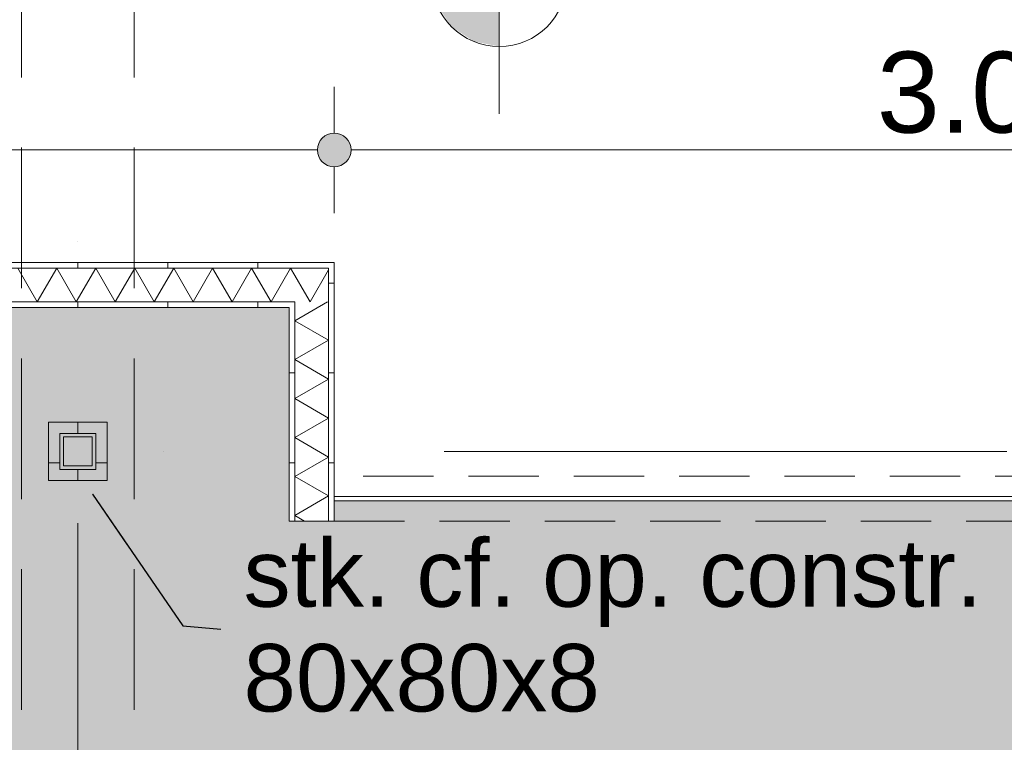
# Model space of a CAD drawing. Header units: millimetres. Extents: x -54205 to 352602, y -8439 to 61516.
# Tile 117 of 189: x 53871 to 56059, y 17379 to 18986. Entities that reach past the tile are written whole.
import ezdxf
from ezdxf.enums import TextEntityAlignment as Align

# ---------------------------------------------------------------- set-up
doc = ezdxf.new("R2010")
doc.units = ezdxf.units.MM
doc.header["$MEASUREMENT"] = 0
for name, pattern in [('streep-punt', [2500, 1250, -625, 0, -625]), ('streeplijn', [468.700004, 312.5, -156.200004]), ('streeplijn fijn', [234.119993, 155.999994, -78.119999])]:
    doc.linetypes.add(name, pattern=pattern)
for name, color, linetype in [('28 Draagconstructies', 7, 'Continuous'), ('Maatvoering 1_ 100', 7, 'Continuous'), ('Maatvoering 1_ 100 2D arcering', 7, 'Continuous'), ('New_22 NC Binnenwanden', 7, 'Continuous'), ('New_22 NC Binnenwanden Doorsnede-arcering', 7, 'Continuous'), ('New_22 NC Binnenwanden Laagscheidingslijnen', 7, 'Continuous'), ('New_28 Draagconstructies - kolom', 7, 'Continuous'), ('New_28 Draagconstructies - kolom Doorsnede-arcering', 7, 'Continuous'), ('New_Maatvoering 1_ 100', 7, 'Continuous'), ('New_Maatvoering 1_ 100 2D arcering', 7, 'Continuous'), ('New_Ruimtefuncties', 7, 'Continuous'), ('New_Ruimtefuncties Zone achtergrond', 7, 'Continuous'), ('New_Ruimtefuncties Zone omranding', 7, 'Continuous'), ('New_Ruimtefuncties Zone tekst', 7, 'Continuous'), ('Stramien', 7, 'Continuous')]:
    doc.layers.add(name, color=color, linetype=linetype)
doc.styles.add('GENERATED_STYLE_1', font='arial.ttf')
doc.styles.add('GENERATED_STYLE_2', font='arial.ttf')
doc.dimstyles.new('GENERATED_STYLE__11', dxfattribs={"dimtxt": 0.18, "dimasz": 136.8, "dimexe": 0.18, "dimexo": 0.0625, "dimgap": 0, "dimtad": 0, "dimtih": 1, "dimtoh": 1, "dimdec": 4, "dimzin": 0, "dimdsep": 46, "dimcen": 0.09, "dimadec": 0, "dimazin": 0, "dimtfac": 1, "dimtdec": 4, "dimtmove": 0, "dimatfit": 3, "dimldrblk": 'ARROWHEAD_5', "dimfxl": 1, "dimtolj": 1, "dimtzin": 0, "dimarcsym": 0})
doc.dimstyles.new('GENERATED_STYLE__2', dxfattribs={"dimtxt": 250, "dimasz": 142.5, "dimexe": 0.18, "dimexo": 0.0625, "dimgap": 0, "dimtad": 1, "dimtih": 1, "dimtoh": 1, "dimdec": 0, "dimzin": 0, "dimdsep": 46, "dimtxsty": 'GENERATED_STYLE_2', "dimblk": 'ARROWHEAD_11', "dimblk1": 'ARROWHEAD_11', "dimblk2": 'ARROWHEAD_11', "dimcen": 0.09, "dimse1": 1, "dimse2": 1, "dimclrd": 1, "dimclre": 1, "dimclrt": 2, "dimadec": 1, "dimazin": 0, "dimtfac": 1, "dimtdec": 4, "dimtmove": 0, "dimatfit": 3, "dimfxl": 1, "dimtolj": 1, "dimtzin": 0, "dimarcsym": 0})
doc.dimstyles.new('GENERATED_STYLE__3', dxfattribs={"dimtxt": 179.999995, "dimasz": 142.5, "dimexe": 0.18, "dimexo": 0.0625, "dimgap": 0, "dimtad": 1, "dimtih": 1, "dimtoh": 1, "dimdec": 0, "dimzin": 0, "dimdsep": 46, "dimtxsty": 'GENERATED_STYLE_1', "dimblk": 'ARROWHEAD_11', "dimblk1": 'ARROWHEAD_11', "dimblk2": 'ARROWHEAD_11', "dimcen": 0.09, "dimse1": 1, "dimse2": 1, "dimclrd": 1, "dimclre": 1, "dimclrt": 2, "dimadec": 1, "dimazin": 0, "dimtfac": 1, "dimtdec": 4, "dimtmove": 0, "dimatfit": 3, "dimfxl": 1, "dimtolj": 1, "dimtzin": 0, "dimarcsym": 0})
doc.dimstyles.new('GENERATED_STYLE__4', dxfattribs={"dimtxt": 250, "dimasz": 142.5, "dimexe": 0.18, "dimexo": 0.0625, "dimgap": 0, "dimtad": 1, "dimdec": 0, "dimzin": 0, "dimdsep": 46, "dimtxsty": 'GENERATED_STYLE_2', "dimblk": 'ARROWHEAD_11', "dimblk1": 'ARROWHEAD_11', "dimblk2": 'ARROWHEAD_11', "dimcen": 0.09, "dimse1": 1, "dimse2": 1, "dimclrd": 1, "dimclre": 1, "dimclrt": 2, "dimadec": 1, "dimazin": 0, "dimtfac": 1, "dimtdec": 4, "dimtmove": 0, "dimatfit": 3, "dimfxl": 1, "dimtolj": 1, "dimtzin": 0, "dimarcsym": 0})
pattern_1 = [(270, (0, 0), (200, 0), [])]
pattern_2 = [(180, (0, 0), (0, 200), [])]
pattern_3 = [(1e-14, (0, 0), (0, 200), [])]
pattern_4 = [(90, (0, 0), (-200, 0), [])]

# ---------------------------------------------------------------- blocks, each defined once
blk = doc.blocks.new('leerplein 5.2_2.19_12_1', base_point=(54000, 14380.9))
at = {"layer": 'New_Ruimtefuncties Zone achtergrond', "linetype": 'Continuous', "lineweight": 0, "true_color": 0xffffff}
blk.add_hatch(color=7, dxfattribs=at).paths.add_polyline_path([(50405, 11200.9), (50475, 11200.9), (50475, 10990.9), (53925, 10990.9), (53925, 11200.9), (54075, 11200.9), (54075, 10990.9), (57600, 10990.9), (57600, 17915.9), (54570, 17915.9), (54570, 17870.9), (54470, 17870.9), (54470, 18345.9), (53730, 18345.9), (50670, 18345.9), (50670, 17870.9), (50475, 17870.9), (50475, 17685.9), (50325, 17685.9), (50325, 16645.9), (50475, 16645.9), (50475, 11930.9), (50405, 11930.9)])
at = {"layer": 'New_Ruimtefuncties Zone tekst', "color": 2, "lineweight": 0}
for tag, height, style, p in [('DUMMY_941', 180, 'GENERATED_STYLE_2', (54988, 14669.7)), ('perimeterCode', 150, 'GENERATED_STYLE_1', (53310.1, 14293.6)), ('ROOM_AREA', 150, 'GENERATED_STYLE_1', (53870.4, 14293.6)), ('DUMMY_942', 150, 'GENERATED_STYLE_1', (54385.1, 14293.6)), ('DUMMY_943', 100, 'GENERATED_STYLE_1', (54613.7, 14305))]:
    blk.add_attdef(tag, text='', height=height, dxfattribs=dict(at, style=style)).set_placement(p, align=Align.TOP_LEFT)
at = {"layer": 'New_Ruimtefuncties Zone tekst', "color": 2, "lineweight": 0, "style": 'GENERATED_STYLE_2'}
blk.add_attdef('ROOM_NUMBER', text='', height=180, dxfattribs=at).set_placement((54000, 14628.5), align=Align.TOP_CENTER)
blk = doc.blocks.new('*X246')
at = {"layer": 'New_22 NC Binnenwanden Doorsnede-arcering', "color": 7, "linetype": 'Continuous', "lineweight": 0}
for p in [(54557.5, 18429.8), (54503.9, 18379.8)]:
    blk.add_line(p, (54516.3, 18358.4), dxfattribs=at)
blk = doc.blocks.new('*X247')
at = {"layer": 'New_22 NC Binnenwanden Doorsnede-arcering', "color": 7, "linetype": 'Continuous', "lineweight": 0}
blk.add_line((54482.5, 18417), (54503.9, 18379.8), dxfattribs=at)
blk = doc.blocks.new('*X248')
at = {"layer": 'New_22 NC Binnenwanden Doorsnede-arcering', "color": 7, "linetype": 'Continuous', "lineweight": 0}
for p, q in [((53866.8, 18433.4), (53910.1, 18358.4)), ((53953.4, 18433.4), (53910.1, 18358.4)), ((53953.4, 18433.4), (53996.7, 18358.4)), ((54040, 18433.4), (53996.7, 18358.4)), ((54040, 18433.4), (54083.3, 18358.4)), ((54126.6, 18433.4), (54083.3, 18358.4)), ((54126.6, 18433.4), (54169.9, 18358.4)), ((54213.2, 18433.4), (54169.9, 18358.4)), ((54213.2, 18433.4), (54256.5, 18358.4)), ((54299.8, 18433.4), (54256.5, 18358.4)), ((54299.8, 18433.4), (54343.1, 18358.4)), ((54386.4, 18433.4), (54343.1, 18358.4)), ((54386.4, 18433.4), (54429.7, 18358.4)), ((54473, 18433.4), (54429.7, 18358.4)), ((54473, 18433.4), (54482.5, 18417))]:
    blk.add_line(p, q, dxfattribs=at)
blk = doc.blocks.new('Wall_92_1', base_point=(50230, 18345.9))
at = {"layer": 'New_22 NC Binnenwanden Doorsnede-arcering', "linetype": 'Continuous', "lineweight": 0, "true_color": 0x000000}
h = blk.add_hatch(dxfattribs=at)
h.set_pattern_fill('930_Lijnen_vert_200_0001', color=18, style=0, pattern_type=2)
h.set_pattern_definition(pattern_1)
h.paths.add_polyline_path([(50142.5, 18433.4), (54557.5, 18433.4), (54557.5, 18445.9), (50142.5, 18445.9)])
h = blk.add_hatch(dxfattribs=at)
h.set_pattern_fill('930_Lijnen_vert_200_0001', color=18, style=0, pattern_type=2)
h.set_pattern_definition(pattern_1)
h.paths.add_polyline_path([(54557.5, 18433.4), (54570, 18433.4), (54570, 18445.9)])
h = blk.add_hatch(dxfattribs=at)
h.set_pattern_fill('930_Lijnen_vert_200_0001', color=18, style=0, pattern_type=2)
h.set_pattern_definition(pattern_1)
h.paths.add_polyline_path([(54557.5, 18433.4), (54570, 18445.9), (54557.5, 18445.9)])
h = blk.add_hatch(dxfattribs=at)
h.set_pattern_fill('930_Lijnen_vert_200_0001', color=18, style=0, pattern_type=2)
h.set_pattern_definition(pattern_1)
h.paths.add_polyline_path([(50230, 18345.9), (54470, 18345.9), (54470, 18358.4), (50230, 18358.4)])
h = blk.add_hatch(dxfattribs=at)
h.set_pattern_fill('930_Lijnen_vert_200_0001', color=18, style=0, pattern_type=2)
h.set_pattern_definition(pattern_1)
h.paths.add_polyline_path([(54470, 18345.9), (54482.5, 18345.9), (54482.5, 18358.4)])
h = blk.add_hatch(dxfattribs=at)
h.set_pattern_fill('930_Lijnen_vert_200_0001', color=18, style=0, pattern_type=2)
h.set_pattern_definition(pattern_1)
h.paths.add_polyline_path([(54470, 18345.9), (54482.5, 18358.4), (54470, 18358.4)])
at = {"layer": 'New_22 NC Binnenwanden', "color": 1, "linetype": 'Continuous', "lineweight": 0, "flags": 128}
for points in [[(54570, 18445.9), (50142.5, 18445.9)], [(54570, 18445.9), (54570, 18433.4)], [(53320, 18345.9), (54470, 18345.9)]]:
    blk.add_lwpolyline(points, dxfattribs=at)
at = {"layer": 'New_22 NC Binnenwanden Laagscheidingslijnen', "color": 1, "linetype": 'Continuous', "lineweight": 0}
for p, q in [((54482.5, 18433.4), (50217.5, 18433.4)), ((54557.5, 18433.4), (54482.5, 18433.4)), ((54557.5, 18358.4), (54557.5, 18433.4)), ((50230, 18358.4), (54482.5, 18358.4)), ((54482.5, 18345.9), (54482.5, 18358.4))]:
    blk.add_line(p, q, dxfattribs=at)
at = {"layer": 'New_22 NC Binnenwanden', "color": 1, "lineweight": 0}
for name in ['*X248', '*X246', '*X247']:
    blk.add_blockref(name, (0, 0), dxfattribs=at)
blk = doc.blocks.new('*X253')
at = {"layer": 'New_22 NC Binnenwanden Doorsnede-arcering', "color": 7, "linetype": 'Continuous', "lineweight": 0}
for p, q in [((54555.2, 18358.4), (54482.5, 18316.4)), ((54557.5, 18273.1), (54482.5, 18316.4)), ((54557.5, 18273.1), (54482.5, 18229.8)), ((54557.5, 18186.5), (54482.5, 18229.8)), ((54557.5, 18186.5), (54482.5, 18143.2)), ((54557.5, 18099.9), (54482.5, 18143.2)), ((54557.5, 18099.9), (54482.5, 18056.6)), ((54557.5, 18013.3), (54482.5, 18056.6)), ((54557.5, 18013.3), (54482.5, 17970)), ((54557.5, 17926.7), (54482.5, 17970)), ((54557.5, 17926.7), (54482.5, 17883.4)), ((54504.2, 17870.9), (54482.5, 17883.4))]:
    blk.add_line(p, q, dxfattribs=at)
blk = doc.blocks.new('Wall_94_1', base_point=(54470, 17870.9))
at = {"layer": 'New_22 NC Binnenwanden Doorsnede-arcering', "linetype": 'Continuous', "lineweight": 0, "true_color": 0x000000}
h = blk.add_hatch(dxfattribs=at)
h.set_pattern_fill('930_Lijnen_vert_200_0001', color=18, style=0, pattern_type=2)
h.set_pattern_definition(pattern_2)
h.paths.add_polyline_path([(54557.5, 18433.4), (54557.5, 17870.9), (54570, 17870.9), (54570, 18433.4)])
h = blk.add_hatch(dxfattribs=at)
h.set_pattern_fill('930_Lijnen_vert_200_0001', color=18, style=0, pattern_type=2)
h.set_pattern_definition(pattern_2)
h.paths.add_polyline_path([(54470, 18345.9), (54470, 17870.9), (54482.5, 17870.9), (54482.5, 18345.9)])
at = {"layer": 'New_22 NC Binnenwanden', "color": 1, "linetype": 'Continuous', "lineweight": 0, "flags": 128}
for points in [[(54570, 17870.9), (54570, 18433.4)], [(54470, 18345.9), (54470, 17870.9)], [(54482.5, 17870.9), (54470, 17870.9)], [(54557.5, 17870.9), (54482.5, 17870.9)], [(54570, 17870.9), (54557.5, 17870.9)]]:
    blk.add_lwpolyline(points, dxfattribs=at)
at = {"layer": 'New_22 NC Binnenwanden Laagscheidingslijnen', "color": 1, "linetype": 'Continuous', "lineweight": 0}
for p, q in [((54557.5, 18358.4), (54557.5, 18433.4)), ((54482.5, 18345.9), (54482.5, 18358.4)), ((54482.5, 18345.9), (54482.5, 17870.9)), ((54557.5, 17870.9), (54557.5, 18358.4))]:
    blk.add_line(p, q, dxfattribs=at)
at = {"layer": 'New_22 NC Binnenwanden', "color": 1, "lineweight": 0}
blk.add_blockref('*X253', (0, 0), dxfattribs=at)
blk = doc.blocks.new('Wall_228_1', base_point=(54570, 17920.9))
at = {"layer": 'New_22 NC Binnenwanden', "color": 1, "linetype": 'Continuous', "lineweight": 0, "flags": 128}
for points in [[(56580, 17925.9), (54570, 17925.9)], [(54570, 17925.9), (54570, 17915.9)], [(54570, 17915.9), (56580, 17915.9)]]:
    blk.add_lwpolyline(points, dxfattribs=at)
blk = doc.blocks.new('Wall_229_1', base_point=(54570, 17920.9))
at = {"layer": 'New_22 NC Binnenwanden', "color": 9, "linetype": 'streeplijn fijn', "lineweight": 0, "flags": 128}
for points in [[(57600, 17970.9), (54570, 17970.9)], [(54570, 17970.9), (54570, 17958.4)], [(54570, 17958.4), (54570, 17883.4)], [(54570, 17883.4), (54570, 17870.9)], [(54570, 17870.9), (57600, 17870.9)]]:
    blk.add_lwpolyline(points, dxfattribs=at)
blk = doc.blocks.new('Wall_324_1', base_point=(53935, 17960.9))
at = {"layer": 'New_22 NC Binnenwanden Doorsnede-arcering', "linetype": 'Continuous', "lineweight": 0, "true_color": 0x000000}
h = blk.add_hatch(dxfattribs=at)
h.set_pattern_fill('930_Lijnen_vert_200_0001', color=18, style=0, pattern_type=2)
h.set_pattern_definition(pattern_3)
h.paths.add_polyline_path([(53960, 18090.9), (53935, 18090.9), (53960, 18065.9)])
h = blk.add_hatch(dxfattribs=at)
h.set_pattern_fill('930_Lijnen_vert_200_0001', color=18, style=0, pattern_type=2)
h.set_pattern_definition(pattern_3)
h.paths.add_polyline_path([(53960, 18065.9), (53935, 18090.9), (53935, 18065.9)])
h = blk.add_hatch(dxfattribs=at)
h.set_pattern_fill('930_Lijnen_vert_200_0001', color=18, style=0, pattern_type=2)
h.set_pattern_definition(pattern_3)
h.paths.add_polyline_path([(53960, 17985.9), (53960, 18065.9), (53935, 18065.9), (53935, 17985.9)])
h = blk.add_hatch(dxfattribs=at)
h.set_pattern_fill('930_Lijnen_vert_200_0001', color=18, style=0, pattern_type=2)
h.set_pattern_definition(pattern_3)
h.paths.add_polyline_path([(53960, 17985.9), (53935, 17960.9), (53960, 17960.9)])
h = blk.add_hatch(dxfattribs=at)
h.set_pattern_fill('930_Lijnen_vert_200_0001', color=18, style=0, pattern_type=2)
h.set_pattern_definition(pattern_3)
h.paths.add_polyline_path([(53935, 17985.9), (53935, 17960.9), (53960, 17985.9)])
at = {"layer": 'New_22 NC Binnenwanden', "color": 1, "linetype": 'Continuous', "lineweight": 0, "flags": 128}
for points in [[(53935, 18090.9), (53960, 18090.9)], [(53935, 18090.9), (53935, 17960.9)], [(53960, 17985.9), (53960, 18065.9)], [(53935, 17960.9), (53960, 17960.9)]]:
    blk.add_lwpolyline(points, dxfattribs=at)
blk = doc.blocks.new('Wall_325_1', base_point=(53935, 18090.9))
at = {"layer": 'New_22 NC Binnenwanden Doorsnede-arcering', "linetype": 'Continuous', "lineweight": 0, "true_color": 0x000000}
h = blk.add_hatch(dxfattribs=at)
h.set_pattern_fill('930_Lijnen_vert_200_0001', color=18, style=0, pattern_type=2)
h.set_pattern_definition(pattern_1)
h.paths.add_polyline_path([(53960, 18065.9), (54040, 18065.9), (54040, 18090.9), (53960, 18090.9)])
h = blk.add_hatch(dxfattribs=at)
h.set_pattern_fill('930_Lijnen_vert_200_0001', color=18, style=0, pattern_type=2)
h.set_pattern_definition(pattern_1)
h.paths.add_polyline_path([(54040, 18065.9), (54065, 18065.9), (54065, 18090.9)])
h = blk.add_hatch(dxfattribs=at)
h.set_pattern_fill('930_Lijnen_vert_200_0001', color=18, style=0, pattern_type=2)
h.set_pattern_definition(pattern_1)
h.paths.add_polyline_path([(54040, 18065.9), (54065, 18090.9), (54040, 18090.9)])
at = {"layer": 'New_22 NC Binnenwanden', "color": 1, "linetype": 'Continuous', "lineweight": 0, "flags": 128}
for points in [[(54065, 18090.9), (53960, 18090.9)], [(54065, 18090.9), (54065, 18065.9)], [(53960, 18065.9), (54040, 18065.9)]]:
    blk.add_lwpolyline(points, dxfattribs=at)
blk = doc.blocks.new('Wall_326_1', base_point=(53935, 17960.9))
at = {"layer": 'New_22 NC Binnenwanden Doorsnede-arcering', "linetype": 'Continuous', "lineweight": 0, "true_color": 0x000000}
h = blk.add_hatch(dxfattribs=at)
h.set_pattern_fill('930_Lijnen_vert_200_0001', color=18, style=0, pattern_type=2)
h.set_pattern_definition(pattern_4)
h.paths.add_polyline_path([(54040, 17985.9), (53960, 17985.9), (53960, 17960.9), (54040, 17960.9)])
h = blk.add_hatch(dxfattribs=at)
h.set_pattern_fill('930_Lijnen_vert_200_0001', color=18, style=0, pattern_type=2)
h.set_pattern_definition(pattern_4)
h.paths.add_polyline_path([(54040, 17985.9), (54065, 17960.9), (54065, 17985.9)])
h = blk.add_hatch(dxfattribs=at)
h.set_pattern_fill('930_Lijnen_vert_200_0001', color=18, style=0, pattern_type=2)
h.set_pattern_definition(pattern_4)
h.paths.add_polyline_path([(54040, 17960.9), (54065, 17960.9), (54040, 17985.9)])
at = {"layer": 'New_22 NC Binnenwanden', "color": 1, "linetype": 'Continuous', "lineweight": 0, "flags": 128}
for points in [[(54040, 17985.9), (53960, 17985.9)], [(54065, 17960.9), (54065, 17985.9)], [(53960, 17960.9), (54065, 17960.9)]]:
    blk.add_lwpolyline(points, dxfattribs=at)
blk = doc.blocks.new('Wall_327_1', base_point=(54065, 17960.9))
at = {"layer": 'New_22 NC Binnenwanden Doorsnede-arcering', "linetype": 'Continuous', "lineweight": 0, "true_color": 0x000000}
h = blk.add_hatch(dxfattribs=at)
h.set_pattern_fill('930_Lijnen_vert_200_0001', color=18, style=0, pattern_type=2)
h.set_pattern_definition(pattern_2)
h.paths.add_polyline_path([(54040, 18065.9), (54040, 17985.9), (54065, 17985.9), (54065, 18065.9)])
at = {"layer": 'New_22 NC Binnenwanden', "color": 1, "linetype": 'Continuous', "lineweight": 0, "flags": 128}
for points in [[(54040, 18065.9), (54040, 17985.9)], [(54065, 17985.9), (54065, 18065.9)]]:
    blk.add_lwpolyline(points, dxfattribs=at)
blk = doc.blocks.new('Standard grid marker')
at = {"layer": 'Stramien', "color": 1, "linetype": 'streep-punt', "lineweight": 0}
blk.add_line((1000, 0), (61400.2, 0), dxfattribs=at)
at = {"layer": 'Stramien', "color": 2, "lineweight": 0, "style": 'GENERATED_STYLE_1'}
for tag, p in [('AC_MarkerText_1_0', (-245, -80)), ('AC_MarkerText_1_1', (63155.2, -80))]:
    blk.add_attdef(tag, text='', height=350, rotation=270, dxfattribs=at).set_placement(p, align=Align.TOP_CENTER)
blk = doc.blocks.new('Standard grid marker_3')
at = {"layer": 'Stramien', "color": 1, "linetype": 'streep-punt', "lineweight": 0}
blk.add_line((1000, 0), (33165, 0), dxfattribs=at)
at = {"layer": 'Stramien', "color": 2, "lineweight": 0, "style": 'GENERATED_STYLE_1'}
blk.add_attdef('AC_MarkerText_1', text='', height=350, dxfattribs=at).set_placement((-500, 175), align=Align.TOP_CENTER)
blk = doc.blocks.new('Beam_5_1', base_point=(54000, 20575.9))
at = {"layer": '28 Draagconstructies', "color": 9, "linetype": 'streeplijn', "lineweight": 0}
for p, q in [((53875, 20575.9), (53875, 16645.9)), ((54125, 20575.9), (54125, 16645.9))]:
    blk.add_line(p, q, dxfattribs=at)
blk = doc.blocks.new('*D1018')
at = {"layer": 'Maatvoering 1_ 100 2D arcering', "linetype": 'Continuous', "lineweight": 0}
for points in [[(64027.5, 27835.9), (64030.4, 27821.6), (64038.5, 27809.4), (64050.6, 27801.3), (64065, 27798.4), (64079.4, 27801.3), (64091.5, 27809.4), (64099.6, 27821.6), (64102.5, 27835.9), (64099.6, 27850.3), (64091.5, 27862.4), (64079.4, 27870.6), (64065, 27873.4), (64050.6, 27870.6), (64038.5, 27862.4), (64030.4, 27850.3)], [(64027.5, 3115.7), (64030.4, 3101.3), (64038.5, 3089.1), (64050.6, 3081), (64065, 3078.2), (64079.4, 3081), (64091.5, 3089.1), (64099.6, 3101.3), (64102.5, 3115.7), (64099.6, 3130), (64091.5, 3142.2), (64079.4, 3150.3), (64065, 3153.2), (64050.6, 3150.3), (64038.5, 3142.2), (64030.4, 3130)]]:
    blk.add_hatch(color=1, dxfattribs=at).paths.add_polyline_path(points)
at = {"layer": 'Maatvoering 1_ 100', "color": 1, "linetype": 'Continuous', "lineweight": 0}
for p, q in [((64065, 27873.4), (64065, 27910.9)), ((64027.5, 27835.9), (63924.4, 27835.9)), ((64205.6, 27835.9), (64102.5, 27835.9)), ((64065, 3153.2), (64065, 27798.4)), ((64027.5, 3115.7), (63924.4, 3115.7)), ((64205.6, 3115.7), (64102.5, 3115.7)), ((64065, 3040.7), (64065, 3078.2))]:
    blk.add_line(p, q, dxfattribs=at)
for centre in [(64065, 27835.9), (64065, 3115.7)]:
    blk.add_circle(centre, 37.5, dxfattribs=at)
at = {"layer": 'Maatvoering 1_ 100', "color": 2, "lineweight": 0, "insert": (64015, 14951.5), "char_height": 250, "attachment_point": 7, "rotation": 90, "style": 'GENERATED_STYLE_2'}
blk.add_mtext('\\A1;{\\pql;\\fArial|b1|i0|c0|p0;\\W1.000000;24.720}', dxfattribs=at)
blk = doc.blocks.new('ARROWHEAD_11')
at = {"color": 0, "linetype": 'Continuous', "lineweight": 0}
blk.add_line((0, 0), (-1, 0), dxfattribs=at)
at = {"color": 0, "linetype": 'Continuous', "lineweight": 0, "const_width": 0.25, "flags": 128}
blk.add_lwpolyline([(-0.125, 0, 1), (0.125, 0, 1)], format="xyb", close=True, dxfattribs=at)
blk = doc.blocks.new('*D1147')
at = {"layer": 'New_Maatvoering 1_ 100 2D arcering', "linetype": 'Continuous', "lineweight": 0}
for points in [[(53282.5, 15970.9), (53285.4, 15956.6), (53293.5, 15944.4), (53305.6, 15936.3), (53320, 15933.4), (53334.4, 15936.3), (53346.5, 15944.4), (53354.6, 15956.6), (53357.5, 15970.9), (53354.6, 15985.3), (53346.5, 15997.4), (53334.4, 16005.6), (53320, 16008.4), (53305.6, 16005.6), (53293.5, 15997.4), (53285.4, 15985.3)], [(54432.5, 15970.9), (54435.4, 15956.6), (54443.5, 15944.4), (54455.6, 15936.3), (54470, 15933.4), (54484.4, 15936.3), (54496.5, 15944.4), (54504.6, 15956.6), (54507.5, 15970.9), (54504.6, 15985.3), (54496.5, 15997.4), (54484.4, 16005.6), (54470, 16008.4), (54455.6, 16005.6), (54443.5, 15997.4), (54435.4, 15985.3)]]:
    blk.add_hatch(color=1, dxfattribs=at).paths.add_polyline_path(points)
at = {"layer": 'New_Maatvoering 1_ 100', "color": 1, "linetype": 'Continuous', "lineweight": 0}
for p, q in [((53320, 16008.4), (53320, 16111.5)), ((54470, 16008.4), (54470, 16111.5)), ((53357.5, 15970.9), (54432.5, 15970.9)), ((53320, 15830.3), (53320, 15933.4)), ((54470, 15830.3), (54470, 15933.4))]:
    blk.add_line(p, q, dxfattribs=at)
for centre in [(53320, 15970.9), (54470, 15970.9)]:
    blk.add_circle(centre, 37.5, dxfattribs=at)
at = {"layer": 'New_Maatvoering 1_ 100', "color": 2, "lineweight": 0, "insert": (53586.1, 16006.9), "char_height": 180, "attachment_point": 7, "style": 'GENERATED_STYLE_1'}
blk.add_mtext('\\A1;{\\pql;\\fArial|b0|i0|c0|p0;\\W1.000000;1.150}', dxfattribs=at)
blk = doc.blocks.new('*D1148')
at = {"layer": 'New_Maatvoering 1_ 100 2D arcering', "linetype": 'Continuous', "lineweight": 0}
for points in [[(54432.5, 15970.9), (54435.4, 15956.6), (54443.5, 15944.4), (54455.6, 15936.3), (54470, 15933.4), (54484.4, 15936.3), (54496.5, 15944.4), (54504.6, 15956.6), (54507.5, 15970.9), (54504.6, 15985.3), (54496.5, 15997.4), (54484.4, 16005.6), (54470, 16008.4), (54455.6, 16005.6), (54443.5, 15997.4), (54435.4, 15985.3)], [(54532.5, 15970.9), (54535.4, 15956.6), (54543.5, 15944.4), (54555.6, 15936.3), (54570, 15933.4), (54584.4, 15936.3), (54596.5, 15944.4), (54604.6, 15956.6), (54607.5, 15970.9), (54604.6, 15985.3), (54596.5, 15997.4), (54584.4, 16005.6), (54570, 16008.4), (54555.6, 16005.6), (54543.5, 15997.4), (54535.4, 15985.3)]]:
    blk.add_hatch(color=1, dxfattribs=at).paths.add_polyline_path(points)
at = {"layer": 'New_Maatvoering 1_ 100', "color": 1, "linetype": 'Continuous', "lineweight": 0}
for p, q in [((54470, 16008.4), (54470, 16111.5)), ((54570, 16008.4), (54570, 16111.5)), ((54507.5, 15970.9), (54532.5, 15970.9)), ((54470, 15830.3), (54470, 15933.4)), ((54570, 15830.3), (54570, 15933.4))]:
    blk.add_line(p, q, dxfattribs=at)
for centre in [(54470, 15970.9), (54570, 15970.9)]:
    blk.add_circle(centre, 37.5, dxfattribs=at)
blk = doc.blocks.new('*D1149')
at = {"layer": 'New_Maatvoering 1_ 100 2D arcering', "linetype": 'Continuous', "lineweight": 0}
for points in [[(54532.5, 15970.9), (54535.4, 15956.6), (54543.5, 15944.4), (54555.6, 15936.3), (54570, 15933.4), (54584.4, 15936.3), (54596.5, 15944.4), (54604.6, 15956.6), (54607.5, 15970.9), (54604.6, 15985.3), (54596.5, 15997.4), (54584.4, 16005.6), (54570, 16008.4), (54555.6, 16005.6), (54543.5, 15997.4), (54535.4, 15985.3)], [(57562.5, 15970.9), (57565.4, 15956.6), (57573.5, 15944.4), (57585.6, 15936.3), (57600, 15933.4), (57614.4, 15936.3), (57626.5, 15944.4), (57634.6, 15956.6), (57637.5, 15970.9), (57634.6, 15985.3), (57626.5, 15997.4), (57614.4, 16005.6), (57600, 16008.4), (57585.6, 16005.6), (57573.5, 15997.4), (57565.4, 15985.3)]]:
    blk.add_hatch(color=1, dxfattribs=at).paths.add_polyline_path(points)
at = {"layer": 'New_Maatvoering 1_ 100', "color": 1, "linetype": 'Continuous', "lineweight": 0}
for p, q in [((54570, 16008.4), (54570, 16111.5)), ((57600, 16008.4), (57600, 16111.5)), ((54607.5, 15970.9), (57562.5, 15970.9)), ((57637.5, 15970.9), (57675, 15970.9)), ((54570, 15830.3), (54570, 15933.4)), ((57600, 15830.3), (57600, 15933.4))]:
    blk.add_line(p, q, dxfattribs=at)
for centre in [(54570, 15970.9), (57600, 15970.9)]:
    blk.add_circle(centre, 37.5, dxfattribs=at)
at = {"layer": 'New_Maatvoering 1_ 100', "color": 2, "lineweight": 0, "char_height": 180, "attachment_point": 7, "style": 'GENERATED_STYLE_1'}
for s, insert in [('\\A1;{\\pql;\\fArial|b0|i0|c0|p0;\\W1.000000;100}', (54607.5, 16006.9)), ('\\A1;{\\pql;\\fArial|b0|i0|c0|p0;\\W1.000000;3.030}', (55776.1, 16006.9))]:
    blk.add_mtext(s, dxfattribs=dict(at, insert=insert))
blk = doc.blocks.new('*D1155')
at = {"layer": 'New_Maatvoering 1_ 100 2D arcering', "linetype": 'Continuous', "lineweight": 0}
for points in [[(50092.5, 18695.9), (50095.4, 18681.6), (50103.5, 18669.4), (50115.6, 18661.3), (50130, 18658.4), (50144.4, 18661.3), (50156.5, 18669.4), (50164.6, 18681.6), (50167.5, 18695.9), (50164.6, 18710.3), (50156.5, 18722.4), (50144.4, 18730.6), (50130, 18733.4), (50115.6, 18730.6), (50103.5, 18722.4), (50095.4, 18710.3)], [(54532.5, 18695.9), (54535.4, 18681.6), (54543.5, 18669.4), (54555.6, 18661.3), (54570, 18658.4), (54584.4, 18661.3), (54596.5, 18669.4), (54604.6, 18681.6), (54607.5, 18695.9), (54604.6, 18710.3), (54596.5, 18722.4), (54584.4, 18730.6), (54570, 18733.4), (54555.6, 18730.6), (54543.5, 18722.4), (54535.4, 18710.3)]]:
    blk.add_hatch(color=1, dxfattribs=at).paths.add_polyline_path(points)
at = {"layer": 'New_Maatvoering 1_ 100', "color": 1, "linetype": 'Continuous', "lineweight": 0}
for p, q in [((50130, 18733.4), (50130, 18836.5)), ((54570, 18733.4), (54570, 18836.5)), ((50167.5, 18695.9), (54532.5, 18695.9)), ((50130, 18555.3), (50130, 18658.4)), ((54570, 18555.3), (54570, 18658.4))]:
    blk.add_line(p, q, dxfattribs=at)
for centre in [(50130, 18695.9), (54570, 18695.9)]:
    blk.add_circle(centre, 37.5, dxfattribs=at)
at = {"layer": 'New_Maatvoering 1_ 100', "color": 2, "lineweight": 0, "insert": (52041.1, 18731.9), "char_height": 180, "attachment_point": 7, "style": 'GENERATED_STYLE_1'}
blk.add_mtext('\\A1;{\\pql;\\fArial|b0|i0|c0|p0;\\W1.000000;4.440}', dxfattribs=at)
blk = doc.blocks.new('*D1156')
at = {"layer": 'New_Maatvoering 1_ 100 2D arcering', "linetype": 'Continuous', "lineweight": 0}
for points in [[(54532.5, 18695.9), (54535.4, 18681.6), (54543.5, 18669.4), (54555.6, 18661.3), (54570, 18658.4), (54584.4, 18661.3), (54596.5, 18669.4), (54604.6, 18681.6), (54607.5, 18695.9), (54604.6, 18710.3), (54596.5, 18722.4), (54584.4, 18730.6), (54570, 18733.4), (54555.6, 18730.6), (54543.5, 18722.4), (54535.4, 18710.3)], [(57562.5, 18695.9), (57565.4, 18681.6), (57573.5, 18669.4), (57585.6, 18661.3), (57600, 18658.4), (57614.4, 18661.3), (57626.5, 18669.4), (57634.6, 18681.6), (57637.5, 18695.9), (57634.6, 18710.3), (57626.5, 18722.4), (57614.4, 18730.6), (57600, 18733.4), (57585.6, 18730.6), (57573.5, 18722.4), (57565.4, 18710.3)]]:
    blk.add_hatch(color=1, dxfattribs=at).paths.add_polyline_path(points)
at = {"layer": 'New_Maatvoering 1_ 100', "color": 1, "linetype": 'Continuous', "lineweight": 0}
for p, q in [((54570, 18733.4), (54570, 18836.5)), ((57600, 18733.4), (57600, 18836.5)), ((54607.5, 18695.9), (57562.5, 18695.9)), ((57637.5, 18695.9), (57675, 18695.9)), ((54570, 18555.3), (54570, 18658.4)), ((57600, 18555.3), (57600, 18658.4))]:
    blk.add_line(p, q, dxfattribs=at)
for centre in [(54570, 18695.9), (57600, 18695.9)]:
    blk.add_circle(centre, 37.5, dxfattribs=at)
at = {"layer": 'New_Maatvoering 1_ 100', "color": 2, "lineweight": 0, "insert": (55776.1, 18731.9), "char_height": 180, "attachment_point": 7, "style": 'GENERATED_STYLE_1'}
blk.add_mtext('\\A1;{\\pql;\\fArial|b0|i0|c0|p0;\\W1.000000;3.030}', dxfattribs=at)
blk = doc.blocks.new('Level Dimension_2_1', base_point=(54936.9, 19075.9))
at = {"layer": 'New_Maatvoering 1_ 100 2D arcering', "linetype": 'Continuous', "lineweight": 0}
for points in [[(54936.9, 19075.9), (55086.9, 19075.9), (55075.5, 19133.3), (55043, 19182), (54994.3, 19214.5), (54936.9, 19225.9)], [(54936.9, 19075.9), (54786.9, 19075.9), (54798.3, 19018.5), (54830.9, 18969.8), (54879.5, 18937.3), (54936.9, 18925.9)]]:
    blk.add_hatch(color=1, dxfattribs=at).paths.add_polyline_path(points)
at = {"layer": 'New_Maatvoering 1_ 100', "color": 1, "linetype": 'Continuous', "lineweight": 0}
for p, q in [((54936.9, 18775.9), (54936.9, 19375.9)), ((54636.9, 19075.9), (55236.9, 19075.9))]:
    blk.add_line(p, q, dxfattribs=at)
blk.add_circle((54936.9, 19075.9), 150, dxfattribs=at)
at = {"layer": 'New_Maatvoering 1_ 100', "color": 2, "lineweight": 0, "insert": (55124.1, 19263.1), "char_height": 180, "attachment_point": 7, "style": 'GENERATED_STYLE_1'}
blk.add_mtext('\\A1;{\\pql;\\fArial|b0|i0|c0|p0;\\W1.000000;+7.650}', dxfattribs=at)
blk = doc.blocks.new('ARROWHEAD_5')
at = {"linetype": 'Continuous', "lineweight": 0}
blk.add_hatch(color=0, dxfattribs=at).paths.add_polyline_path([(-1, 0.2679), (0, 0), (-1, -0.2679)])
at = {"color": 0, "linetype": 'Continuous', "lineweight": 0}
blk.add_line((0, 0), (-1, 0), dxfattribs=at)
blk = doc.blocks.new('Buis vk warmgew kolom 27_5')
at = {"layer": 'New_28 Draagconstructies - kolom Doorsnede-arcering', "linetype": 'Continuous', "lineweight": 0, "true_color": 0x000000}
h = blk.add_hatch(color=18, dxfattribs=at)
h.paths.add_polyline_path([(-40, -40), (40, -40), (40, 40), (-40, 40)])
h.paths.add_polyline_path([(-32, -32), (-32, 32), (32, 32), (32, -32)], flags=0)
at = {"layer": 'New_28 Draagconstructies - kolom', "color": 1, "linetype": 'Continuous', "lineweight": 0}
for p, q in [((40, 40), (-40, 40)), ((-40, 40), (-40, -40)), ((-32, -32), (-32, 32)), ((-32, 32), (32, 32)), ((32, 32), (32, -32)), ((40, -40), (40, 40)), ((-40, -40), (40, -40)), ((32, -32), (-32, -32))]:
    blk.add_line(p, q, dxfattribs=at)
blk = doc.blocks.new('*D1291')
at = {"layer": 'Maatvoering 1_ 100 2D arcering', "linetype": 'Continuous', "lineweight": 0}
for points in [[(30237.5, 32015.9), (30240.4, 32001.6), (30248.5, 31989.4), (30260.6, 31981.3), (30275, 31978.4), (30289.4, 31981.3), (30301.5, 31989.4), (30309.6, 32001.6), (30312.5, 32015.9), (30309.6, 32030.3), (30301.5, 32042.4), (30289.4, 32050.6), (30275, 32053.4), (30260.6, 32050.6), (30248.5, 32042.4), (30240.4, 32030.3)], [(57892.5, 32015.9), (57895.4, 32001.6), (57903.5, 31989.4), (57915.6, 31981.3), (57930, 31978.4), (57944.4, 31981.3), (57956.5, 31989.4), (57964.6, 32001.6), (57967.5, 32015.9), (57964.6, 32030.3), (57956.5, 32042.4), (57944.4, 32050.6), (57930, 32053.4), (57915.6, 32050.6), (57903.5, 32042.4), (57895.4, 32030.3)]]:
    blk.add_hatch(color=1, dxfattribs=at).paths.add_polyline_path(points)
at = {"layer": 'Maatvoering 1_ 100', "color": 1, "linetype": 'Continuous', "lineweight": 0}
for p, q in [((30275, 32053.4), (30275, 32156.5)), ((57930, 32053.4), (57930, 32156.5)), ((30200, 32015.9), (30237.5, 32015.9)), ((30312.5, 32015.9), (57892.5, 32015.9)), ((57967.5, 32015.9), (58005, 32015.9)), ((30275, 31875.3), (30275, 31978.4)), ((57930, 31875.3), (57930, 31978.4))]:
    blk.add_line(p, q, dxfattribs=at)
for centre in [(30275, 32015.9), (57930, 32015.9)]:
    blk.add_circle(centre, 37.5, dxfattribs=at)
at = {"layer": 'Maatvoering 1_ 100', "color": 2, "lineweight": 0, "insert": (43578.2, 32065.9), "char_height": 250, "attachment_point": 7, "style": 'GENERATED_STYLE_2'}
blk.add_mtext('\\A1;{\\pql;\\fArial|b1|i0|c0|p0;\\W1.000000;27.655}', dxfattribs=at)
blk = doc.blocks.new('*D1304')
at = {"layer": 'New_Maatvoering 1_ 100 2D arcering', "linetype": 'Continuous', "lineweight": 0}
for points in [[(54292.5, 31015.9), (54295.4, 31001.6), (54303.5, 30989.4), (54315.6, 30981.3), (54330, 30978.4), (54344.4, 30981.3), (54356.5, 30989.4), (54364.6, 31001.6), (54367.5, 31015.9), (54364.6, 31030.3), (54356.5, 31042.4), (54344.4, 31050.6), (54330, 31053.4), (54315.6, 31050.6), (54303.5, 31042.4), (54295.4, 31030.3)], [(57892.5, 31015.9), (57895.4, 31001.6), (57903.5, 30989.4), (57915.6, 30981.3), (57930, 30978.4), (57944.4, 30981.3), (57956.5, 30989.4), (57964.6, 31001.6), (57967.5, 31015.9), (57964.6, 31030.3), (57956.5, 31042.4), (57944.4, 31050.6), (57930, 31053.4), (57915.6, 31050.6), (57903.5, 31042.4), (57895.4, 31030.3)]]:
    blk.add_hatch(color=1, dxfattribs=at).paths.add_polyline_path(points)
at = {"layer": 'New_Maatvoering 1_ 100', "color": 1, "linetype": 'Continuous', "lineweight": 0}
for p, q in [((54330, 31053.4), (54330, 31156.5)), ((57930, 31053.4), (57930, 31156.5)), ((54367.5, 31015.9), (57892.5, 31015.9)), ((57967.5, 31015.9), (58005, 31015.9)), ((54330, 30875.3), (54330, 30978.4)), ((57930, 30875.3), (57930, 30978.4))]:
    blk.add_line(p, q, dxfattribs=at)
for centre in [(54330, 31015.9), (57930, 31015.9)]:
    blk.add_circle(centre, 37.5, dxfattribs=at)
at = {"layer": 'New_Maatvoering 1_ 100', "color": 2, "lineweight": 0, "insert": (55821.1, 31051.9), "char_height": 180, "attachment_point": 7, "style": 'GENERATED_STYLE_1'}
blk.add_mtext('\\A1;{\\pql;\\fArial|b0|i0|c0|p0;\\W1.000000;3.600}', dxfattribs=at)
blk = doc.blocks.new('*D1322')
at = {"layer": 'New_Maatvoering 1_ 100 2D arcering', "linetype": 'Continuous', "lineweight": 0}
for points in [[(55414.4, 30515.9), (55417.3, 30501.6), (55425.4, 30489.4), (55437.6, 30481.3), (55451.9, 30478.4), (55466.3, 30481.3), (55478.4, 30489.4), (55486.6, 30501.6), (55489.4, 30515.9), (55486.6, 30530.3), (55478.4, 30542.4), (55466.3, 30550.6), (55451.9, 30553.4), (55437.6, 30550.6), (55425.4, 30542.4), (55417.3, 30530.3)], [(57892.5, 30515.9), (57895.4, 30501.6), (57903.5, 30489.4), (57915.6, 30481.3), (57930, 30478.4), (57944.4, 30481.3), (57956.5, 30489.4), (57964.6, 30501.6), (57967.5, 30515.9), (57964.6, 30530.3), (57956.5, 30542.4), (57944.4, 30550.6), (57930, 30553.4), (57915.6, 30550.6), (57903.5, 30542.4), (57895.4, 30530.3)]]:
    blk.add_hatch(color=1, dxfattribs=at).paths.add_polyline_path(points)
at = {"layer": 'New_Maatvoering 1_ 100', "color": 1, "linetype": 'Continuous', "lineweight": 0}
for p, q in [((55451.9, 30553.4), (55451.9, 30656.5)), ((57930, 30553.4), (57930, 30656.5)), ((55489.4, 30515.9), (57892.5, 30515.9)), ((57967.5, 30515.9), (58005, 30515.9)), ((55451.9, 30375.3), (55451.9, 30478.4)), ((57930, 30375.3), (57930, 30478.4))]:
    blk.add_line(p, q, dxfattribs=at)
for centre in [(55451.9, 30515.9), (57930, 30515.9)]:
    blk.add_circle(centre, 37.5, dxfattribs=at)
at = {"layer": 'New_Maatvoering 1_ 100', "color": 2, "lineweight": 0, "insert": (56382.1, 30551.9), "char_height": 180, "attachment_point": 7, "style": 'GENERATED_STYLE_1'}
blk.add_mtext('\\A1;{\\pql;\\fArial|b0|i0|c0|p0;\\W1.000000;2.478}', dxfattribs=at)

msp = doc.modelspace()

# ---------------------------------------------------------------- linework, layer by layer
at = {"layer": 'New_Ruimtefuncties Zone omranding', "color": 240, "linetype": 'Continuous', "lineweight": 0, "true_color": 0xfd1e4a, "flags": 128}
msp.add_lwpolyline([(30425, 20300.9), (30425, 15650.9), (29050, 15650.9), (29050, 10905.9), (30425, 10905.9), (30425, 10990.9), (32395, 10990.9), (32395, 18030.9), (35730, 18030.9), (35730, 18195.9), (36270, 18195.9), (36270, 18150.9), (39030, 18150.9), (39030, 18445.9), (47220, 18445.9), (47220, 18150.9), (50130, 18150.9), (50130, 18445.9), (54570, 18445.9), (54570, 17925.9), (57600, 17925.9), (57600, 18180.9), (57600, 20325.9)], dxfattribs=at)
at = {"layer": 'New_Ruimtefuncties Zone omranding', "color": 41, "linetype": 'Continuous', "lineweight": 0, "true_color": 0xffdd55, "flags": 128}
msp.add_lwpolyline([(50405, 11200.9), (50475, 11200.9), (50475, 10990.9), (53925, 10990.9), (53925, 11200.9), (54075, 11200.9), (54075, 10990.9), (57600, 10990.9), (57600, 17915.9), (54570, 17915.9), (54570, 17870.9), (54470, 17870.9), (54470, 18345.9), (53730, 18345.9), (50670, 18345.9), (50670, 17870.9), (50475, 17870.9), (50475, 17685.9), (50325, 17685.9), (50325, 16645.9), (50475, 16645.9), (50475, 11930.9), (50405, 11930.9)], close=True, dxfattribs=at)

# ---------------------------------------------------------------- block references
at = {"layer": '28 Draagconstructies', "color": 9, "lineweight": 0}
msp.add_blockref('Beam_5_1', (54000, 20575.9), dxfattribs=at)
at = {"layer": 'New_22 NC Binnenwanden', "color": 1, "lineweight": 0}
for name, p in [('Wall_92_1', (50230, 18345.9)), ('Wall_94_1', (54470, 17870.9)), ('Wall_324_1', (53935, 17960.9)), ('Wall_325_1', (53935, 18090.9)), ('Wall_327_1', (54065, 17960.9)), ('Wall_326_1', (53935, 17960.9)), ('Wall_229_1', (54570, 17920.9)), ('Wall_228_1', (54570, 17920.9))]:
    msp.add_blockref(name, p, dxfattribs=at)
at = {"layer": 'New_28 Draagconstructies - kolom', "color": 9, "linetype": 'Continuous', "lineweight": 0, "xscale": -1, "zscale": 1000, "rotation": 270}
msp.add_blockref('Buis vk warmgew kolom 27_5', (54000, 18025.9), dxfattribs=at)
at = {"layer": 'New_Maatvoering 1_ 100', "color": 1, "lineweight": 0}
msp.add_blockref('Level Dimension_2_1', (54936.9, 19075.9), dxfattribs=at)
at = {"layer": 'New_Ruimtefuncties', "color": 2, "linetype": 'Continuous', "lineweight": 0}
msp.add_blockref('leerplein 5.2_2.19_12_1', (54000, 14380.9), dxfattribs=at)
at = {"layer": 'Stramien', "color": 1, "linetype": 'Continuous', "lineweight": 0, "zscale": 1000, "rotation": 90}
msp.add_blockref('Standard grid marker', (54000, -1884.3), dxfattribs=at)
at = {"layer": 'Stramien', "color": 1, "linetype": 'Continuous', "lineweight": 0, "xscale": -1, "zscale": 1000}
msp.add_blockref('Standard grid marker_3', (64565, 18025.9), dxfattribs=at)

# ---------------------------------------------------------------- texts
at = {"layer": 'New_Maatvoering 1_ 100', "color": 2, "linetype": 'Continuous', "lineweight": 0, "insert": (54368.3, 17638), "char_height": 150, "attachment_point": 4, "line_spacing_factor": 0.930982, "style": 'GENERATED_STYLE_1'}
msp.add_mtext('\\A1;{\\pql;\\fArial|b0|i0|c0|p0;\\W1.000000;stk. cf. op. constr.\\P\\pql;\\fArial|b0|i0|c0|p0;\\W1.000000;8\\fArial|b0|i0|c0|p0;\\W1.000000;0x\\fArial|b0|i0|c0|p0;\\W1.000000;8\\fArial|b0|i0|c0|p0;\\W1.000000;0x8}', dxfattribs=at)

# ---------------------------------------------------------------- dimensions: what is measured, and where the dimension line sits
at = {"layer": 'Maatvoering 1_ 100', "color": 1, "linetype": 'Continuous', "lineweight": 0}
dim = msp.add_linear_dim(base=(57930, 32015.9), p1=(30275, 25760.9), p2=(57930, 10660.9), dimstyle='GENERATED_STYLE__2', dxfattribs=at)
dim.commit()
dim.dimension.update_dxf_attribs({"geometry": '*D1291', "text_midpoint": (44092.1, 32190.9), "dimtype": 160})
dim = msp.add_linear_dim(base=(64065, 27835.9), p1=(-230, 3115.7), p2=(32070, 27835.9), angle=90, dimstyle='GENERATED_STYLE__4', dxfattribs=at)
dim.commit()
dim.dimension.update_dxf_attribs({"geometry": '*D1018', "text_midpoint": (63890, 15465.4), "dimtype": 160, "text_rotation": 90})
at = {"layer": 'New_Maatvoering 1_ 100', "color": 1, "linetype": 'Continuous', "lineweight": 0}
for base, p1, p2, picture, middle in [((57930, 31015.9), (54330, 27835.9), (57930, 10660.9), '*D1304', (56122.6, 31141.9)), ((57930, 30515.9), (55451.9, 20325.9), (57930, 10660.9), '*D1322', (56683.6, 30641.9)), ((54570, 18695.9), (50130, 18445.9), (54570, 18445.9), '*D1155', (52342.6, 18821.9)), ((57600, 18695.9), (54570, 18445.9), (57600, 17920.9), '*D1156', (56077.6, 18821.9)), ((54570, 15970.9), (54470, 18108.4), (54570, 18158.4), '*D1148', (54813, 16096.9)), ((57600, 15970.9), (54570, 18158.4), (57600, 10990.9), '*D1149', (56077.6, 16096.9)), ((54470, 15970.9), (53320, 18108.4), (54470, 18108.4), '*D1147', (53887.6, 16096.9))]:
    dim = msp.add_linear_dim(base=base, p1=p1, p2=p2, dimstyle='GENERATED_STYLE__3', dxfattribs=at)
    dim.commit()
    dim.dimension.update_dxf_attribs({"geometry": picture, "text_midpoint": middle, "dimtype": 160})

# ---------------------------------------------------------------- leaders
at = {"layer": 'New_Maatvoering 1_ 100', "color": 9, "linetype": 'Continuous', "lineweight": 0, "annotation_type": 0, "has_hookline": 1, "hookline_direction": 0, "text_width": 1616.2}
msp.add_leader([(54032.9, 17931.1), (54233.3, 17638), (54318.3, 17630.7)], dimstyle='GENERATED_STYLE__11', dxfattribs=at)

doc.saveas('drawing.dxf')
